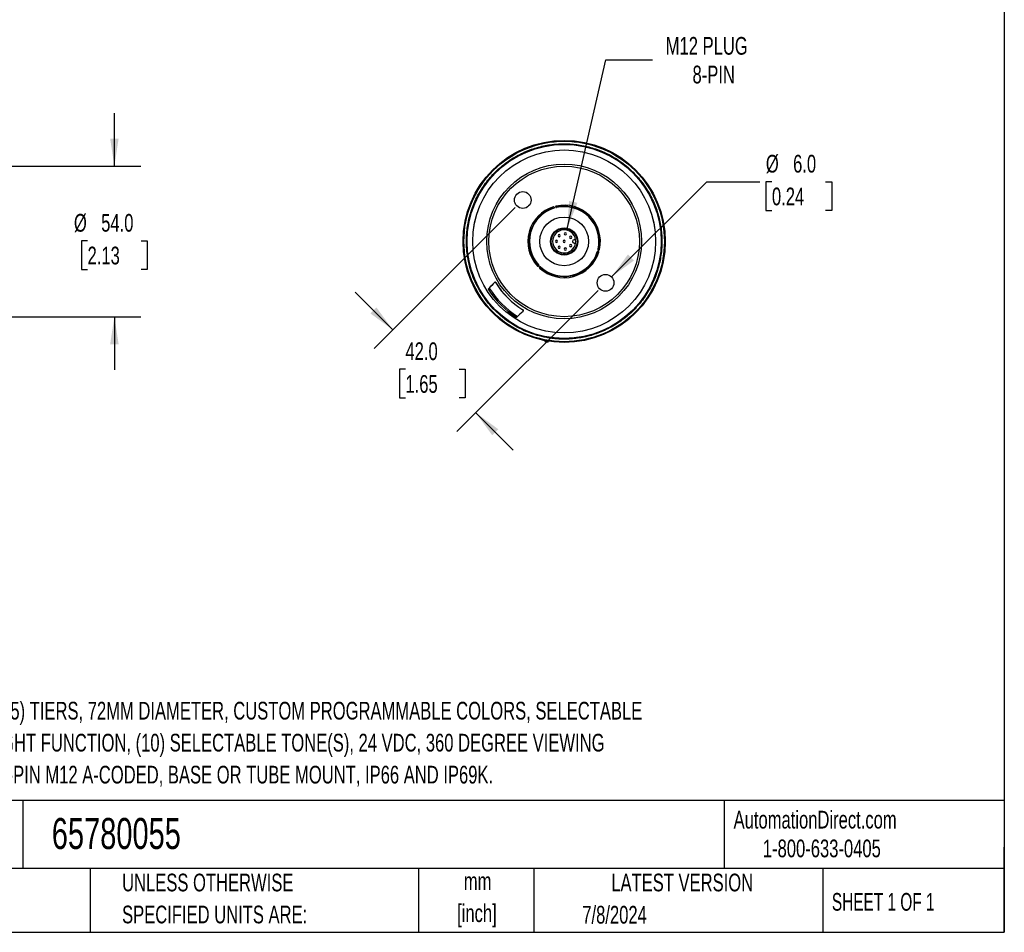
# Model space of a CAD drawing. Header units: millimetres. Extents: x 19 to 819, y 19 to 629.
# Tile 2 of 3: x 466 to 819, y 19 to 346. Entities that reach past the tile are written whole.
import ezdxf

# ---------------------------------------------------------------- set-up
doc = ezdxf.new("R2010")
doc.units = ezdxf.units.MM
doc.header["$LTSCALE"] = 3
doc.layers.add('DIMENSIONS', color=140, linetype='Continuous', lineweight=25)
doc.layers.add('TEXT', color=140, linetype='Continuous', lineweight=25)
doc.styles.add('SLDTEXTSTYLE0', font='TXT', dxfattribs={"width": 0.7})
doc.styles.add('SLDTEXTSTYLE1', font='TXT', dxfattribs={"width": 0.65})
doc.dimstyles.new('SLDDIMSTYLE0', dxfattribs={"dimtxt": 6.474023, "dimasz": 9.906, "dimexe": 0, "dimexo": 0.0625, "dimgap": 1.618506, "dimtad": 0, "dimtih": 1, "dimtoh": 1, "dimrnd": 1e-09, "dimzin": 4, "dimdsep": 46, "dimtxsty": 'SLDTEXTSTYLE0', "dimsah": 1, "dimcen": 0.09, "dimadec": 0, "dimazin": 1, "dimtfac": 1, "dimtmove": 0, "dimatfit": 0, "dimfxl": 0, "dimfrac": 2, "dimtolj": 1, "dimtzin": 12, "dimarcsym": 0})
doc.dimstyles.new('SLDDIMSTYLE2', dxfattribs={"dimtxt": 6.474023, "dimasz": 9.906, "dimexe": 0, "dimexo": 0.0625, "dimgap": 1.618506, "dimtad": 0, "dimtih": 1, "dimtoh": 1, "dimrnd": 1e-09, "dimzin": 4, "dimdsep": 46, "dimtxsty": 'SLDTEXTSTYLE0', "dimsah": 1, "dimcen": 0, "dimadec": 0, "dimazin": 1, "dimtfac": 1, "dimtofl": 0, "dimtmove": 0, "dimatfit": 3, "dimfxl": 0, "dimfrac": 2, "dimtolj": 1, "dimtzin": 12, "dimarcsym": 0})
doc.dimstyles.new('SLDDIMSTYLE3', dxfattribs={"dimtxt": 6.474023, "dimasz": 9.906, "dimexe": 0, "dimexo": 0.0625, "dimgap": 1.618506, "dimtad": 0, "dimtih": 1, "dimtoh": 1, "dimrnd": 1e-09, "dimzin": 12, "dimdsep": 46, "dimtxsty": 'SLDTEXTSTYLE0', "dimsah": 1, "dimcen": 0, "dimadec": 0, "dimazin": 3, "dimtfac": 1, "dimtofl": 0, "dimtmove": 0, "dimatfit": 3, "dimfxl": 0, "dimfrac": 2, "dimtolj": 1, "dimtzin": 12, "dimarcsym": 0})

# ---------------------------------------------------------------- blocks, each defined once
blk = doc.blocks.new('_D')
at = {"layer": 'DIMENSIONS'}
for p, q in [((500.06, 293.82), (500.06, 312.87)), ((461.54, 293.82), (509.59, 293.82)), ((490.44, 267.05), (488.27, 267.05)), ((488.27, 267.05), (488.27, 256.76)), ((509.68, 267.05), (511.86, 267.05)), ((511.86, 267.05), (511.86, 256.76)), ((488.27, 256.76), (490.44, 256.76)), ((511.86, 256.76), (509.68, 256.76)), ((461.54, 239.82), (509.59, 239.82)), ((500.06, 239.82), (500.06, 220.77))]:
    blk.add_line(p, q, dxfattribs=at)
for points in [[(500.06, 293.82), (501.59, 303.73), (498.54, 303.73)], [(500.06, 239.82), (498.54, 229.92), (501.59, 229.92)]]:
    blk.add_solid(points, dxfattribs=at)
at = {"layer": 'DIMENSIONS', "char_height": 6.35, "attachment_point": 1, "style": 'SLDTEXTSTYLE0'}
for s, insert in [('%%c', (485.56, 276.68)), ('54.0', (495.33, 276.68)), ('2.13', (490.44, 264.94))]:
    blk.add_mtext(s, dxfattribs=dict(at, insert=insert))
blk = doc.blocks.new('_D_6')
at = {"layer": 'DIMENSIONS'}
for p, q in [((643.79, 278.98), (593.18, 228.37)), ((599.92, 235.11), (586.45, 248.58)), ((673.49, 249.28), (622.88, 198.67)), ((604.42, 220.98), (602.25, 220.98)), ((602.25, 220.98), (602.25, 210.69)), ((623.66, 220.98), (625.84, 220.98)), ((625.84, 220.98), (625.84, 210.69)), ((602.25, 210.69), (604.42, 210.69)), ((625.84, 210.69), (623.66, 210.69)), ((629.62, 205.41), (643.09, 191.94))]:
    blk.add_line(p, q, dxfattribs=at)
for points in [[(599.92, 235.11), (593.99, 243.19), (591.84, 241.03)], [(629.62, 205.41), (635.54, 197.33), (637.7, 199.48)]]:
    blk.add_solid(points, dxfattribs=at)
at = {"layer": 'DIMENSIONS', "char_height": 6.35, "attachment_point": 1, "style": 'SLDTEXTSTYLE0'}
for s, insert in [('42.0', (604.42, 230.62)), ('1.65', (604.42, 218.88))]:
    blk.add_mtext(s, dxfattribs=dict(at, insert=insert))
blk = doc.blocks.new('_D_7')
at = {"layer": 'DIMENSIONS'}
for p, q in [((678.31, 254.1), (712.44, 288.24)), ((712.44, 288.24), (731.49, 288.24)), ((735.84, 288.24), (733.67, 288.24)), ((733.67, 288.24), (733.67, 277.95)), ((755.08, 288.24), (757.25, 288.24)), ((757.25, 288.24), (757.25, 277.95)), ((733.67, 277.95), (735.84, 277.95)), ((757.25, 277.95), (755.08, 277.95))]:
    blk.add_line(p, q, dxfattribs=at)
blk.add_solid([(678.31, 254.1), (686.39, 260.02), (684.23, 262.18)], dxfattribs=at)
at = {"layer": 'DIMENSIONS', "char_height": 6.35, "attachment_point": 1, "style": 'SLDTEXTSTYLE0'}
for s, insert in [('%%c', (733.65, 297.87)), ('6.0', (743.42, 297.87)), ('0.24', (735.84, 286.13))]:
    blk.add_mtext(s, dxfattribs=dict(at, insert=insert))
blk = doc.blocks.new('_D_8')
at = {"layer": 'DIMENSIONS'}
for p, q in [((662.38, 271.36), (676.32, 331.95)), ((676.32, 331.95), (692.99, 331.95))]:
    blk.add_line(p, q, dxfattribs=at)
blk.add_solid([(662.38, 271.36), (666.08, 280.67), (663.11, 281.35)], dxfattribs=at)
at = {"layer": 'DIMENSIONS', "char_height": 6.35, "attachment_point": 1, "style": 'SLDTEXTSTYLE0'}
for s, insert in [('M12 PLUG', (697.75, 340.14)), ('8-PIN', (707.36, 329.85))]:
    blk.add_mtext(s, dxfattribs=dict(at, insert=insert))

msp = doc.modelspace()

# ---------------------------------------------------------------- linework, layer by layer
for p, q in [((657.796, 279.066), (657.809, 279.017)), ((658.291, 279.147), (658.279, 279.195)), ((665.441, 267.424), (664.884, 267.424)), ((664.884, 266.224), (665.441, 266.224)), ((673.528, 263.298), (673.576, 263.285)), ((673.705, 263.768), (673.657, 263.781)), ((652.184, 258.028), (652.149, 257.992)), ((652.503, 257.639), (652.538, 257.674)), ((636.35, 252.104), (636.345, 252.066)), ((636.821, 252.064), (636.816, 252.023)), ((634.093, 249.723), (634.46, 250.09)), ((646.534, 242.306), (646.574, 242.311)), ((646.576, 241.835), (646.614, 241.84)), ((644.6, 239.95), (644.233, 239.583)), ((654.355, 231.252), (654.406, 230.988)), ((655.588, 230.779), (655.727, 231.011))]:
    msp.add_line(p, q)
at = {"flags": 128}
msp.add_lwpolyline([(673.571, 263.823), (673.793, 264.946), (673.934, 266.824)], dxfattribs=at)
for centre, radius in [((661.334, 266.824), 36.25), ((661.334, 266.824), 34.792), ((661.334, 266.824), 32.797), ((661.334, 266.824), 32.795), ((661.334, 266.824), 27.75), ((661.334, 266.824), 27), ((646.485, 281.673), 3), ((661.334, 266.824), 8.75), ((661.334, 266.824), 4.87), ((661.334, 266.824), 4.65), ((676.184, 251.975), 3)]:
    msp.add_circle(centre, radius)
for centre, radius, start, end in [((661.334, 266.824), 13, 107.24747, 222.75253), ((661.334, 266.824), 12.599, 106.22021, 223.77979), ((657.554, 279.001), 0.25, 15, 107.24747), ((657.567, 278.953), 0.25, 287.25632, 15), ((658.52, 279.26), 0.25, 102.75253, 195), ((658.533, 279.211), 0.25, 195, 282.74368), ((661.334, 266.824), 12.599, 0, 103.77979), ((661.334, 266.824), 12.56, 346.31663, 103.68337), ((661.334, 266.824), 13, 347.24747, 102.75253), ((661.334, 266.824), 12.45, 347.25632, 102.74368), ((661.334, 266.824), 12.56, 106.31663, 176.26013), ((661.334, 266.824), 12.45, 107.25632, 222.74368), ((661.334, 266.824), 4.15, 8.31286, 351.68714), ((659.53, 268.9), 0.4, 0, 180), ((659.53, 268.9), 0.4, 180, 0), ((661.717, 269.547), 0.4, 0, 180), ((661.717, 269.547), 0.4, 180, 0), ((663.641, 268.322), 0.4, 0, 180), ((663.641, 268.322), 0.4, 180, 0), ((661.334, 266.824), 12.584, 177.03375, 182.96625), ((661.334, 266.824), 12.56, 183.73987, 223.68337), ((658.584, 266.824), 0.4, 0, 180), ((658.584, 266.824), 0.4, 180, 0), ((659.53, 264.749), 0.4, 0, 180), ((661.334, 266.824), 0.4, 0, 180), ((661.334, 266.824), 0.4, 180, 0), ((663.641, 265.326), 0.4, 0, 180), ((663.641, 265.326), 0.4, 180, 0), ((664.884, 266.824), 0.6, 90, 270), ((661.334, 266.824), 4.15, 351.68714, 8.31286), ((661.334, 266.824), 13, 227.24747, 342.75253), ((661.334, 266.824), 12.599, 226.22021, 343.77979), ((661.334, 266.824), 12.45, 227.25632, 342.74368), ((659.53, 264.749), 0.4, 180, 0), ((661.717, 264.101), 0.4, 0, 180), ((661.717, 264.101), 0.4, 180, 0), ((661.334, 266.824), 12.56, 318.08813, 343.68337), ((673.463, 263.057), 0.25, 75, 162.74368), ((673.722, 264.023), 0.25, 167.25632, 255), ((673.511, 263.044), 0.25, 342.75253, 75), ((673.77, 264.01), 0.25, 255, 347.24747), ((651.972, 258.169), 0.25, 222.75253, 315), ((652.008, 258.204), 0.25, 315, 42.74368), ((652.715, 257.497), 0.25, 47.25632, 135), ((661.334, 266.824), 12.56, 226.31663, 311.91187), ((661.334, 266.824), 12.595, 311.13087, 318.86913), ((674.062, 254.096), 5.5, 126.11098, 143.88902), ((652.679, 257.462), 0.25, 135, 227.24747), ((661.334, 266.824), 28.639, 211.11786, 238.88214), ((661.334, 266.824), 28.614, 211.05413, 238.94587), ((661.334, 266.824), 32.164, 212.11916, 237.88084), ((661.334, 266.824), 31.659, 211.90988, 238.09012), ((661.334, 266.824), 36.5, 259.05811, 260.94189)]:
    msp.add_arc(centre, radius, start, end)
for points, knots in [([(625.384, 266.824), (625.384, 276.358), (629.172, 285.503), (642.656, 298.986), (651.8, 302.774), (670.869, 302.774), (680.013, 298.986), (693.497, 285.503), (697.284, 276.358), (697.284, 257.29), (693.497, 248.145), (680.013, 234.662), (670.869, 230.874), (661.334, 230.874)], [0, 0, 0, 0, 0.1666667, 0.1666667, 0.3333333, 0.3333333, 0.5, 0.5, 0.6666667, 0.6666667, 0.8333333, 0.8333333, 1, 1, 1, 1]), ([(626.29, 266.824), (626.291, 267.023), (626.293, 267.421), (626.308, 268.017), (626.334, 268.613), (626.369, 269.207), (626.415, 269.802), (626.47, 270.395), (626.536, 270.988), (626.693, 272.209), (627.012, 274.048), (627.622, 276.506), (628.418, 278.944), (629.751, 282.189), (631.902, 286.1), (635.206, 290.389), (639.146, 294.131), (643.582, 297.197), (648.338, 299.509), (653.233, 301.043), (658.106, 301.831), (662.946, 301.941), (667.804, 301.386), (672.706, 300.106), (677.529, 298.054), (682.091, 295.233), (686.214, 291.704), (689.743, 287.581), (692.564, 283.018), (694.617, 278.196), (695.896, 273.293), (696.451, 268.436), (696.341, 263.596), (695.554, 258.722), (694.019, 253.827), (691.708, 249.071), (688.641, 244.636), (684.899, 240.695), (680.611, 237.392), (676.7, 235.241), (673.455, 233.908), (671.017, 233.111), (668.558, 232.501), (666.523, 232.149), (664.906, 231.955), (663.718, 231.854), (662.527, 231.791), (661.732, 231.783), (661.334, 231.779)], [0, 0, 0, 0, 0.00361669, 0.00723033, 0.01084198, 0.01445267, 0.01806347, 0.02167541, 0.02528955, 0.02890693, 0.04404853, 0.05919325, 0.07491416, 0.09063819, 0.12292481, 0.1557263, 0.18865908, 0.22133033, 0.2533655, 0.2844328, 0.3142607, 0.34281838, 0.37218471, 0.40286572, 0.43461244, 0.46711162, 0.50000052, 0.53288942, 0.5653886, 0.59713532, 0.62781633, 0.65718266, 0.68574033, 0.71556824, 0.74663553, 0.77867071, 0.81134195, 0.84427474, 0.87707623, 0.90936285, 0.92508376, 0.94080779, 0.95594939, 0.97109411, 0.97832418, 0.98554626, 0.99276874, 1, 1, 1, 1]), ([(661.334, 230.874), (651.8, 230.874), (642.656, 234.662), (629.172, 248.145), (625.384, 257.29), (625.384, 266.824)], [0, 0, 0, 0, 0.5, 0.5, 1, 1, 1, 1]), ([(661.334, 231.779), (661.14, 231.78), (660.751, 231.782), (660.167, 231.797), (659.585, 231.821), (659.003, 231.855), (658.423, 231.899), (657.843, 231.952), (657.264, 232.015), (656.686, 232.087), (656.109, 232.169), (655.532, 232.261), (654.034, 232.526), (651.635, 233.09), (648.37, 234.204), (645.186, 235.653), (642.104, 237.455), (639.198, 239.574), (636.511, 242), (634.084, 244.688), (631.965, 247.593), (630.164, 250.676), (628.715, 253.859), (627.601, 257.125), (626.999, 259.681), (626.691, 261.501), (626.544, 262.56), (626.43, 263.622), (626.35, 264.687), (626.299, 265.754), (626.293, 266.467), (626.29, 266.824)], [0, 0, 0, 0, 0.0106146, 0.02121615, 0.03180758, 0.04239181, 0.05297179, 0.06355046, 0.07413076, 0.08471563, 0.09530801, 0.10591083, 0.11652702, 0.17826298, 0.24000846, 0.30431771, 0.36863652, 0.43431416, 0.50000156, 0.56567919, 0.63136659, 0.69567584, 0.75999466, 0.82173061, 0.8834761, 0.9029256, 0.92233942, 0.94173564, 0.9611324, 0.98054783, 1, 1, 1, 1]), ([(648.801, 267.643), (648.795, 267.615), (648.784, 267.562), (648.773, 267.503), (648.768, 267.475)], [0, 0, 0, 0, 0.5290534, 1, 1, 1, 1]), ([(648.768, 266.173), (648.773, 266.145), (648.784, 266.086), (648.795, 266.033), (648.801, 266.005)], [0, 0, 0, 0, 0.47094665, 1, 1, 1, 1]), ([(636.816, 252.023), (636.803, 252.046), (636.787, 252.065), (636.756, 252.094), (636.742, 252.105), (636.7, 252.133), (636.676, 252.143), (636.606, 252.164), (636.566, 252.165), (636.457, 252.15), (636.395, 252.117), (636.345, 252.066)], [0, 0, 0, 0, 0.0625, 0.0625, 0.125, 0.125, 0.25, 0.25, 0.5, 0.5, 1, 1, 1, 1]), ([(636.821, 252.064), (636.806, 252.089), (636.788, 252.109), (636.757, 252.139), (636.742, 252.149), (636.7, 252.175), (636.676, 252.185), (636.607, 252.205), (636.568, 252.204), (636.46, 252.188), (636.399, 252.156), (636.35, 252.104)], [0, 0, 0, 0, 0.0625, 0.0625, 0.125, 0.125, 0.25, 0.25, 0.5, 0.5, 1, 1, 1, 1]), ([(646.576, 241.835), (646.628, 241.885), (646.66, 241.946), (646.675, 242.057), (646.675, 242.097), (646.653, 242.166), (646.642, 242.191), (646.615, 242.232), (646.604, 242.246), (646.575, 242.277), (646.556, 242.292), (646.534, 242.306)], [0, 0, 0, 0, 0.5, 0.5, 0.75, 0.75, 0.875, 0.875, 0.9375, 0.9375, 1, 1, 1, 1]), ([(646.614, 241.84), (646.666, 241.889), (646.698, 241.95), (646.715, 242.058), (646.715, 242.097), (646.695, 242.165), (646.686, 242.19), (646.66, 242.232), (646.649, 242.246), (646.62, 242.278), (646.599, 242.296), (646.574, 242.311)], [0, 0, 0, 0, 0.5, 0.5, 0.75, 0.75, 0.875, 0.875, 0.9375, 0.9375, 1, 1, 1, 1])]:
    msp.add_open_spline(points, degree=3, knots=knots)
for points in [[(634.093, 249.723), (634.843, 250.514), (635.595, 251.307), (636.35, 252.104)], [(636.345, 252.066), (635.715, 251.405), (635.087, 250.747), (634.46, 250.09)], [(646.614, 241.84), (645.818, 241.085), (645.024, 240.333), (644.233, 239.583)], [(644.6, 239.95), (645.257, 240.576), (645.915, 241.205), (646.576, 241.835)]]:
    msp.add_open_spline(points, degree=3)
at = {"layer": 'TEXT'}
for p, q in [((819.15, 628.65), (819.15, 19.05)), ((819.15, 66.378), (19.05, 66.378)), ((467.277, 66.378), (467.277, 41.91)), ((718.726, 66.378), (718.726, 41.91)), ((819.15, 19.05), (819.15, 49.53)), ((819.15, 41.91), (19.05, 41.91)), ((491.341, 41.91), (491.341, 19.05)), ((609.073, 41.91), (609.073, 19.05)), ((650.436, 41.91), (650.436, 19.05)), ((754.046, 41.91), (754.046, 19.05)), ((19.05, 19.05), (819.15, 19.05))]:
    msp.add_line(p, q, dxfattribs=at)

# ---------------------------------------------------------------- texts
for s, insert, char_height, attachment_point, style in [('WHITE, (15) TIERS, 72MM DIAMETER, CUSTOM PROGRAMMABLE COLORS, SELECTABLE', (435.029, 101.707), 6.35, 1, 'SLDTEXTSTYLE0'), ('MULTI LIGHT FUNCTION, (10) SELECTABLE TONE(S), 24 VDC, 360 DEGREE VIEWING', (435.029, 90.241), 6.35, 1, 'SLDTEXTSTYLE0'), ('ANGLE, 8-PIN M12 A-CODED, BASE OR TUBE MOUNT, IP66 AND IP69K.', (435.029, 78.774), 6.35, 1, 'SLDTEXTSTYLE0'), ('65780055', (477.623, 60.044), 11.1125, 1, 'SLDTEXTSTYLE0'), ('AutomationDirect.com', (722.085, 62.63), 6.35, 1, 'SLDTEXTSTYLE0'), ('1-800-633-0405', (732.575, 52.311), 6.35, 1, 'SLDTEXTSTYLE0'), ('UNLESS OTHERWISE', (502.824, 40.084), 6.35, 1, 'SLDTEXTSTYLE0'), ('mm', (630.297, 40.558), 6.35, 2, 'SLDTEXTSTYLE0'), ('LATEST VERSION', (703.656, 40.092), 6.35, 2, 'SLDTEXTSTYLE0'), ('SHEET 1 OF 1', (757.324, 33.154), 6.35, 1, 'SLDTEXTSTYLE1'), ('SPECIFIED UNITS ARE:', (502.824, 28.617), 6.35, 1, 'SLDTEXTSTYLE0'), ('[inch]', (630.045, 29.091), 6.35, 2, 'SLDTEXTSTYLE0'), ('7/8/2024', (667.838, 28.525), 6.35, 1, 'SLDTEXTSTYLE0')]:
    msp.add_mtext(s, dxfattribs=dict(at, insert=insert, char_height=char_height, attachment_point=attachment_point, style=style))

# ---------------------------------------------------------------- dimensions: what is measured, and where the dimension line sits
at = {"layer": 'DIMENSIONS'}
dim = msp.add_diameter_dim_2p(p1=(660.292, 262.293), p2=(662.377, 271.356), text='M12 PLUG\\P8-PIN', dimstyle='SLDDIMSTYLE3', override={"dimpost": '<>'}, dxfattribs=at)
dim.commit()
dim.dimension.update_dxf_attribs({"geometry": '_D_8', "text_midpoint": (719.485, 331.954), "dimtype": 163})
dim = msp.add_linear_dim(base=(500.063, 239.824), p1=(457.725, 293.824), p2=(457.725, 239.824), angle=90, text='%%c<>', dimstyle='SLDDIMSTYLE0', dxfattribs=at)
dim.commit()
dim.dimension.update_dxf_attribs({"geometry": '_D', "text_midpoint": (500.063, 267.047), "dimtype": 160})
dim = msp.add_diameter_dim_2p(p1=(674.062, 249.854), p2=(678.305, 254.096), dimstyle='SLDDIMSTYLE2', dxfattribs=at)
dim.commit()
dim.dimension.update_dxf_attribs({"geometry": '_D_7', "text_midpoint": (745.461, 288.235), "dimtype": 163})
dim = msp.add_linear_dim(base=(629.618, 205.409), p1=(646.485, 281.673), p2=(676.184, 251.975), angle=315, dimstyle='SLDDIMSTYLE0', dxfattribs=at)
dim.commit()
dim.dimension.update_dxf_attribs({"geometry": '_D_6', "text_midpoint": (614.044, 220.983), "dimtype": 160})

doc.saveas('drawing.dxf')
